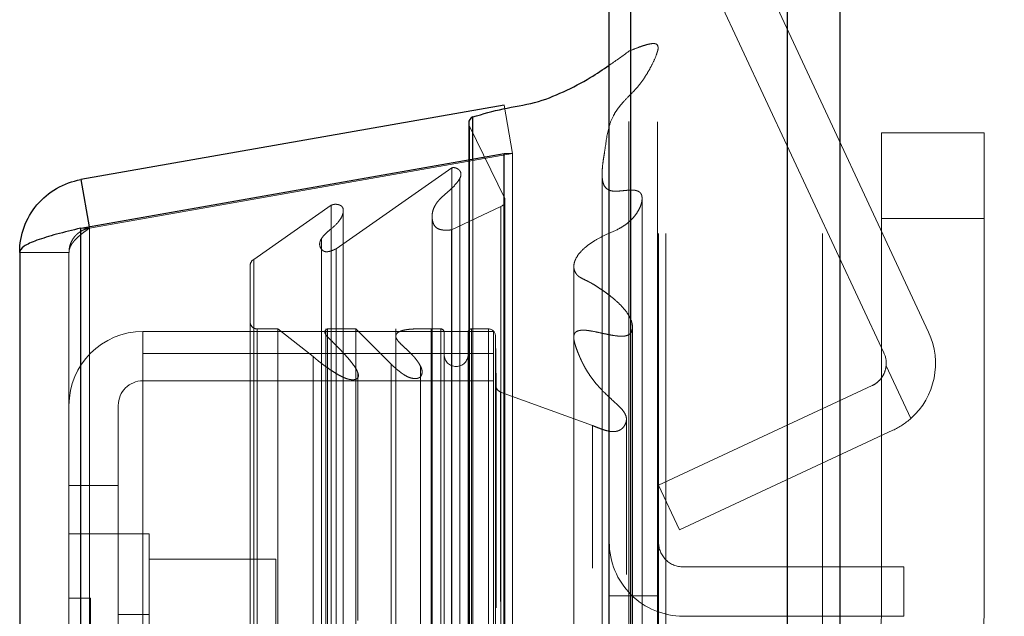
# Model space of a CAD drawing. Header units: inches. Extents: x 0.2 to 10.7, y 0.2 to 7.9.
# Tile 85 of 95: x 6.0338 to 6.1537, y 4.8938 to 4.9665. Entities that reach past the tile are written whole.
import ezdxf

# ---------------------------------------------------------------- set-up
doc = ezdxf.new("R2010")
doc.units = ezdxf.units.IN
doc.header["$MEASUREMENT"] = 0
doc.linetypes.add('HIDDEN', pattern=[0.07500000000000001, 0.05, -0.025])
doc.layers.add('DIMENSIONS', color=140, linetype='Continuous')
doc.styles.add('SLDTEXTSTYLE0', font='TXT', dxfattribs={"width": 0.7})
doc.dimstyles.new('SLDDIMSTYLE3', dxfattribs={"dimtxt": 0.0849609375, "dimasz": 0.13, "dimexe": 0, "dimexo": 0.0625, "dimgap": 0.021240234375, "dimtad": 0, "dimtih": 1, "dimtoh": 1, "dimdec": 4, "dimlfac": 12, "dimzin": 12, "dimdsep": 46, "dimtxsty": 'SLDTEXTSTYLE0', "dimsah": 1, "dimcen": 0.09, "dimadec": 0, "dimazin": 3, "dimtfac": 1, "dimtdec": 0, "dimtofl": 0, "dimtmove": 0, "dimatfit": 3, "dimfxl": 0, "dimfrac": 2, "dimtolj": 1, "dimtzin": 12, "dimarcsym": 0})

# ---------------------------------------------------------------- blocks, each defined once
blk = doc.blocks.new('_D_13')
at = {"layer": 'DIMENSIONS'}
blk.add_line((6.802087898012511, 5.364414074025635), (6.073529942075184, 5.364414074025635), dxfattribs=at)
for radius, start, end in [(0.7318486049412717, 160.6690438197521, 180), (0.7318486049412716, 205.0000000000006, 224.3309561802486)]:
    blk.add_arc((6.930378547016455, 5.364414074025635), radius, start, end, dxfattribs=at)
for points in [[(6.198529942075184, 5.364414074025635), (6.229864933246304, 5.492156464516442), (6.190019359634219, 5.495667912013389)], [(6.267098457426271, 5.055121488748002), (6.314855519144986, 4.932568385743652), (6.349483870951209, 4.952590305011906)]]:
    blk.add_solid(points, dxfattribs=at)
at = {"layer": 'DIMENSIONS', "insert": (6.113115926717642, 5.255180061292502), "char_height": 0.08333333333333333, "attachment_point": 1, "style": 'SLDTEXTSTYLE0'}
blk.add_mtext('25°', dxfattribs=at)

msp = doc.modelspace()

# ---------------------------------------------------------------- linework, layer by layer
at = {"color": 7, "linetype": 'Continuous', "lineweight": 25}
for p, q in [((6.133656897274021, 4.986276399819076), (6.133656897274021, 3.040446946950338)), ((6.127292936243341, 3.040446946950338), (6.127292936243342, 4.985096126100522)), ((6.105580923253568, 3.040446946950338), (6.105580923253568, 4.975863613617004)), ((6.108216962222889, 3.040446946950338), (6.108216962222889, 4.976122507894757)), ((6.092777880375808, 4.956077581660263), (6.041256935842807, 4.946993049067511)), ((6.088977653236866, 4.949489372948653), (6.088977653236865, 4.954626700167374)), ((6.088468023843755, 4.953858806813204), (6.088468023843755, 4.949399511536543)), ((6.041256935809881, 4.941074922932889), (6.092777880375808, 4.95015945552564)), ((6.092777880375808, 3.066551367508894), (6.092777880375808, 4.95015945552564)), ((6.092777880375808, 4.95015945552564), (6.092847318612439, 4.950159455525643)), ((6.041256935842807, 4.946993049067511), (6.042268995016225, 4.941253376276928)), ((6.041256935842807, 3.075635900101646), (6.041256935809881, 4.941074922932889)), ((6.033819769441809, 4.938129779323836), (6.033819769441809, 3.078581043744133))]:
    msp.add_line(p, q, dxfattribs=at)
at = {"color": 7, "linetype": 'HIDDEN', "lineweight": 18}
for p, q in [((6.133656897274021, 4.986276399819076), (6.133656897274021, 3.040446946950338)), ((6.133656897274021, 3.040446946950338), (6.133656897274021, 4.986276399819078)), ((6.133656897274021, 3.040446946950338), (6.133656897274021, 4.986276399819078)), ((6.127292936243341, 3.040446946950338), (6.127292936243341, 4.985096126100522)), ((6.131535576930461, 3.040446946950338), (6.131535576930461, 4.985096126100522)), ((6.131535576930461, 3.040446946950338), (6.131535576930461, 4.985096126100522)), ((6.108216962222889, 3.040446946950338), (6.108216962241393, 4.976122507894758)), ((6.111580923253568, 3.040446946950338), (6.111580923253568, 4.975863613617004)), ((6.112459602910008, 3.040446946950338), (6.112459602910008, 4.976122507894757)), ((6.112459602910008, 3.040446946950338), (6.112459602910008, 4.976122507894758)), ((6.144450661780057, 4.928417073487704), (6.124164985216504, 4.971919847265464)), ((6.139012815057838, 4.92588136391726), (6.118727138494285, 4.96938413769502)), ((6.107962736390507, 3.054080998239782), (6.107962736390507, 4.962629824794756)), ((6.092777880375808, 4.956077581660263), (6.093819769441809, 4.950168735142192)), ((6.088552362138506, 3.063217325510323), (6.088552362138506, 4.953493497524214)), ((6.092853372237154, 4.944675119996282), (6.088552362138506, 4.953493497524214)), ((6.088552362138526, 3.06321732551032), (6.088552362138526, 4.953493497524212)), ((6.138708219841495, 4.952684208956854), (6.151208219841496, 4.952684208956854)), ((6.138708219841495, 4.942267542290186), (6.138708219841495, 4.952684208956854)), ((6.151208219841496, 4.952684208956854), (6.151208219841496, 4.942267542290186)), ((6.093819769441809, 4.950168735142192), (6.042298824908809, 4.941084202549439)), ((6.042298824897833, 4.941074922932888), (6.093819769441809, 4.950159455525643)), ((6.092847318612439, 4.950159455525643), (6.093819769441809, 4.950159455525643)), ((6.093819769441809, 3.066551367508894), (6.093819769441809, 4.950159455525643)), ((6.072324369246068, 4.938558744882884), (6.086414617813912, 4.948424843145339)), ((6.086414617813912, 3.068285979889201), (6.086414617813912, 4.948424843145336)), ((6.088468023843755, 4.949399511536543), (6.088468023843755, 3.067311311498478)), ((6.088977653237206, 3.06722145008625), (6.088977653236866, 4.949489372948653)), ((6.087406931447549, 3.069540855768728), (6.087406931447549, 4.947207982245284)), ((6.104707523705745, 4.947676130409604), (6.104707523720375, 3.069039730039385)), ((6.104707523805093, 4.947674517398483), (6.104707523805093, 3.069048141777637)), ((6.062307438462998, 4.937256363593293), (6.071740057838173, 4.943861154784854)), ((6.071740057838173, 3.072849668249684), (6.071740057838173, 4.943861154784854)), ((6.086383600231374, 4.940877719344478), (6.092401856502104, 4.94371146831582)), ((6.092401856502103, 3.072999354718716), (6.092401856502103, 4.943711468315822)), ((6.092401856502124, 3.072999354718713), (6.092401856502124, 4.943711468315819)), ((6.092853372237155, 3.072035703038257), (6.092853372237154, 4.944675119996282)), ((6.092880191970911, 3.072245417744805), (6.092880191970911, 4.944465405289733)), ((6.073171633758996, 4.942933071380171), (6.073171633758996, 4.94293705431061)), ((6.073171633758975, 3.073773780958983), (6.073171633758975, 4.942932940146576)), ((6.084016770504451, 4.942522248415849), (6.084016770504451, 4.942520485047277)), ((6.084016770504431, 4.942520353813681), (6.084016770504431, 3.074198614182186)), ((6.042268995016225, 4.941253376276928), (6.042298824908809, 4.941084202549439)), ((6.138708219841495, 4.894004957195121), (6.138708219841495, 4.942267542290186)), ((6.138708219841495, 4.942267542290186), (6.151208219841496, 4.942267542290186)), ((6.138708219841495, 4.942267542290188), (6.151208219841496, 4.942267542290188)), ((6.151208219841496, 4.942267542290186), (6.151208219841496, 4.894004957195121)), ((6.041256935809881, 4.941074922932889), (6.042298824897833, 4.941074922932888)), ((6.041256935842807, 4.941074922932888), (6.041256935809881, 3.075635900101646)), ((6.042298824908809, 3.075635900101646), (6.042298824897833, 4.941074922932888)), ((6.042298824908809, 4.941074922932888), (6.042298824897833, 3.075635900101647)), ((6.086383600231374, 3.075833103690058), (6.086383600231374, 4.94087771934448)), ((6.0705596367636, 4.939831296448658), (6.0705596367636, 4.939828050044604)), ((6.070559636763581, 4.939827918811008), (6.070559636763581, 3.076878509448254)), ((6.039819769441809, 4.938129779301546), (6.033819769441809, 4.938129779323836)), ((6.039819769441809, 4.938129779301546), (6.039819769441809, 3.078581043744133)), ((6.072324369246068, 3.078152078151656), (6.072324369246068, 4.938558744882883)), ((6.061874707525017, 3.080185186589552), (6.061874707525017, 4.936525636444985)), ((6.062307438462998, 3.079454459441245), (6.062307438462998, 4.937256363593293)), ((6.101270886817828, 4.936373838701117), (6.101270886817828, 3.080312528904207)), ((6.048819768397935, 4.925813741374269), (6.048819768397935, 4.92849424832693)), ((6.091486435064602, 4.92849424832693), (6.048819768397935, 4.92849424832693)), ((6.062708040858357, 3.087902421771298), (6.062708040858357, 4.92880840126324)), ((6.065240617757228, 4.92880840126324), (6.062708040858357, 4.92880840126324)), ((6.062708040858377, 3.087902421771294), (6.062708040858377, 4.928808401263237)), ((6.069548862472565, 4.925442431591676), (6.065240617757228, 4.92880840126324)), ((6.065240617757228, 3.087902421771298), (6.065240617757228, 4.92880840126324)), ((6.071063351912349, 4.92880840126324), (6.071063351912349, 4.928144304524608)), ((6.071063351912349, 4.928144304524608), (6.071063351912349, 3.088566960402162)), ((6.071275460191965, 3.08790242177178), (6.071275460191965, 4.92880840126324)), ((6.074720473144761, 4.92880840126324), (6.071275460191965, 4.92880840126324)), ((6.074720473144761, 3.087902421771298), (6.074720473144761, 4.92880840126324)), ((6.079045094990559, 4.92451321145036), (6.074720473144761, 4.92880840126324)), ((6.079592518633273, 4.92880840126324), (6.079592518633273, 4.927905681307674)), ((6.083891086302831, 3.087902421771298), (6.083891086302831, 4.92880840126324)), ((6.085064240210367, 4.92880840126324), (6.083891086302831, 4.92880840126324)), ((6.085064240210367, 4.92880840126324), (6.085064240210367, 3.087902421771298)), ((6.085064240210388, 3.087902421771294), (6.085064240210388, 4.928808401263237)), ((6.085480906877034, 3.088319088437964), (6.085480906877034, 4.928391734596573)), ((6.088397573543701, 4.928391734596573), (6.088397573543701, 3.088319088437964)), ((6.088814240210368, 3.087902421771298), (6.088814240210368, 4.92880840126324)), ((6.090887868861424, 4.92880840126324), (6.088814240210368, 4.92880840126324)), ((6.088814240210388, 4.928808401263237), (6.088814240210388, 3.087902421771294)), ((6.090887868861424, 3.087902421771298), (6.090887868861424, 4.92880840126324)), ((6.090887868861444, 3.087902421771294), (6.090887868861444, 4.928808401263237)), ((6.091486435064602, 4.925813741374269), (6.091486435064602, 4.92849424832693)), ((6.091730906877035, 3.088735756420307), (6.091730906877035, 4.927975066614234)), ((6.091801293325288, 4.921895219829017), (6.091730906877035, 4.927975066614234)), ((6.091730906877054, 3.088735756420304), (6.091730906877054, 4.927975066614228)), ((6.079592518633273, 4.927905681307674), (6.079592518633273, 3.088802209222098)), ((6.048819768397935, 4.925813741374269), (6.048819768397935, 4.855813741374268)), ((6.091486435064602, 4.925813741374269), (6.048819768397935, 4.925813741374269)), ((6.091486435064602, 4.925813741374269), (6.091486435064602, 3.090897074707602)), ((6.069548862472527, 3.091268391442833), (6.069548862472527, 4.925442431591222)), ((6.07904509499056, 3.092197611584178), (6.07904509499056, 4.92451321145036)), ((6.07904509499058, 3.092197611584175), (6.07904509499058, 4.924513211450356)), ((6.074989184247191, 4.923411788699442), (6.074989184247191, 4.923413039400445)), ((6.074989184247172, 3.093306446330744), (6.074989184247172, 4.923411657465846)), ((6.082600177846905, 3.092443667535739), (6.082600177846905, 4.924265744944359)), ((6.139279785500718, 4.924322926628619), (6.142278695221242, 4.917891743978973)), ((6.142278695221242, 4.917891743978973), (6.139279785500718, 4.924322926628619)), ((6.091486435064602, 4.92249424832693), (6.048819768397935, 4.92249424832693)), ((6.091801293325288, 3.09481560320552), (6.091801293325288, 4.921895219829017)), ((6.091801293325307, 3.094815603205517), (6.091801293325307, 4.921895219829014)), ((6.092348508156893, 3.095588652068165), (6.092348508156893, 4.921122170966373)), ((6.103540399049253, 4.917031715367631), (6.092348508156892, 4.921122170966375)), ((6.092348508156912, 3.095588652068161), (6.092348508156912, 4.92112217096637)), ((6.111580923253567, 4.909779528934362), (6.137561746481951, 4.921894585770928)), ((6.045819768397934, 4.91949424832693), (6.045819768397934, 4.90974424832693)), ((6.10767420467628, 4.917779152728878), (6.10767420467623, 4.91781085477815)), ((6.10767420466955, 3.098900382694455), (6.107674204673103, 4.917775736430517)), ((6.103540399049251, 3.099679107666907), (6.103540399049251, 4.91703171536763)), ((6.140097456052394, 4.916456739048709), (6.11411663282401, 4.904341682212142)), ((6.045819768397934, 4.90974424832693), (6.039819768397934, 4.90974424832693)), ((6.045819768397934, 4.90974424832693), (6.045819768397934, 4.855813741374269)), ((6.11411663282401, 4.904341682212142), (6.111580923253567, 4.909779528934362)), ((6.045819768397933, 4.903827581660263), (6.039819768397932, 4.903827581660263)), ((6.049569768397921, 4.903827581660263), (6.045819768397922, 4.903827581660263)), ((6.049569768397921, 4.88299424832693), (6.049569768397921, 4.903827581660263)), ((6.049569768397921, 4.900744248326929), (6.064986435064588, 4.900744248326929)), ((6.064986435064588, 4.88299424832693), (6.064986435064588, 4.900744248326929)), ((6.141414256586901, 4.899815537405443), (6.114580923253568, 4.899815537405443)), ((6.141414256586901, 4.899815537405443), (6.141414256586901, 4.893815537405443)), ((6.042423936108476, 4.896015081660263), (6.039819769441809, 4.896015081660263)), ((6.042423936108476, 4.88299424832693), (6.042423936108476, 4.896015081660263)), ((6.111580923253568, 4.896280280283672), (6.105580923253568, 4.896280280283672)), ((6.049569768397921, 4.894035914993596), (6.045819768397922, 4.894035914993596)), ((6.141414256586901, 4.893815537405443), (6.114580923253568, 4.893815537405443))]:
    msp.add_line(p, q, dxfattribs=at)
at = {"color": 7, "linetype": 'HIDDEN', "lineweight": 18, "flags": 128}
for points in [[(6.111469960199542, 3.054020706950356), (6.111470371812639, 4.000801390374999), (6.111469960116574, 4.962685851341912)], [(6.109570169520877, 3.072077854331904), (6.109570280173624, 3.969739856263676), (6.109570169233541, 4.944621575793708)], [(6.109570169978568, 3.072066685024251), (6.109570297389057, 3.993241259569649), (6.109570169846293, 4.94464617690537)], [(6.101270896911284, 4.936397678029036), (6.101271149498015, 3.968680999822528), (6.101270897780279, 3.080313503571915)], [(6.108399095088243, 3.087521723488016), (6.108399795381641, 4.02818652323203), (6.108399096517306, 4.929188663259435)], [(6.108399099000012, 3.087538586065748), (6.108399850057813, 3.993241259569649), (6.108399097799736, 4.929189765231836)], [(6.101283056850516, 4.927487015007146), (6.10128291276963, 4.015906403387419), (6.101283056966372, 3.089225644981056)]]:
    msp.add_lwpolyline(points, dxfattribs=at)
at = {"color": 7, "linetype": 'Continuous', "lineweight": 25}
msp.add_arc((6.089301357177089, 4.953858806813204), 0.0008333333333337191, 112.8577604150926, 180, dxfattribs=at)
at = {"color": 7, "linetype": 'HIDDEN', "lineweight": 18}
for centre, radius, start, end in [((6.089301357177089, 4.953858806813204), 0.0008333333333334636, 180, 205.9999999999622), ((6.092046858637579, 4.944465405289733), 0.0008333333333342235, 295.2138142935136, 14.57562494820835), ((6.062708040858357, 4.936525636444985), 0.000833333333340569, 118.7326247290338, 180), ((6.062708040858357, 4.929641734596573), 0.0008333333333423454, 180, 270.0000000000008), ((6.048819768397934, 4.91949424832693), 0.009000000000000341, 90, 180), ((6.085064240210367, 4.928391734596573), 0.0004166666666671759, 0, 90), ((6.088814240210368, 4.928391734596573), 0.0004166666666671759, 90, 180), ((6.090887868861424, 4.927965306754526), 0.0008430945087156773, 0.6632841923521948, 90), ((6.136293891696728, 4.924613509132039), 0.008999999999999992, 311.6806506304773, 24.99999999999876), ((6.086939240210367, 4.92568340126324), 0.001458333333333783, 180, 0), ((6.136293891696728, 4.924613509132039), 0.002999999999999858, 354.441568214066, 24.99999999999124), ((6.048819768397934, 4.91949424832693), 0.003000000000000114, 90, 180), ((6.092634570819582, 4.921904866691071), 0.0008333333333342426, 180.6632841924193, 249.9234572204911), ((6.114580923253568, 4.902815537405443), 0.009000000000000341, 180, 270.0000000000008), ((6.114580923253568, 4.902815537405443), 0.003000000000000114, 180, 270.0000000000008), ((6.126208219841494, 4.894004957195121), 0.01250000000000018, 292.0193813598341, 0), ((6.126208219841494, 4.894004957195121), 0.02500000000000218, 292.0193813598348, 0)]:
    msp.add_arc(centre, radius, start, end, dxfattribs=at)
for points, knots in [([(6.107962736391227, 4.962629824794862), (6.108267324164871, 4.962756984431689), (6.108825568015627, 4.962990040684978), (6.109610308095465, 4.963270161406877), (6.110256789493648, 4.96347315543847), (6.110734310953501, 4.963559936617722), (6.111070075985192, 4.963565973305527), (6.111292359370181, 4.963523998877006), (6.111446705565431, 4.96338890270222), (6.111517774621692, 4.963194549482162), (6.111530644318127, 4.962956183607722), (6.111478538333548, 4.962690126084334), (6.111386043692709, 4.962413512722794), (6.111192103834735, 4.961849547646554), (6.110826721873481, 4.961046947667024), (6.110271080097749, 4.960045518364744), (6.109684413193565, 4.959113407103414), (6.109031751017, 4.958259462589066), (6.108241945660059, 4.957432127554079), (6.107517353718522, 4.956709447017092), (6.106920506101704, 4.95602754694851), (6.106469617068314, 4.955436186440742), (6.105941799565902, 4.954575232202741), (6.105365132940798, 4.953029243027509), (6.105170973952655, 4.951349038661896), (6.104917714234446, 4.949814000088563), (6.104768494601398, 4.948807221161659), (6.10468230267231, 4.947746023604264), (6.104738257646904, 4.946825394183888), (6.104998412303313, 4.946107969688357), (6.105395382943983, 4.945777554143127), (6.105837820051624, 4.945606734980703), (6.106322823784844, 4.945565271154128), (6.106943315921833, 4.945612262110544), (6.107565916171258, 4.945675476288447), (6.108058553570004, 4.945714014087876), (6.108377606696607, 4.945722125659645), (6.108612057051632, 4.945710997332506), (6.108847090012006, 4.945667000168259), (6.109077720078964, 4.945587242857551), (6.109315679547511, 4.945455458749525), (6.109511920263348, 4.945204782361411), (6.109573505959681, 4.944875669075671), (6.109574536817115, 4.944540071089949), (6.109523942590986, 4.9442176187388), (6.109402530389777, 4.943789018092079), (6.109143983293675, 4.943224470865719), (6.10871492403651, 4.942584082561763), (6.108152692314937, 4.941976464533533), (6.107499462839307, 4.941445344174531), (6.106522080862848, 4.940850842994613), (6.105269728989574, 4.940344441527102), (6.103997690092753, 4.939693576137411), (6.10294900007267, 4.939002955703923), (6.102079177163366, 4.938238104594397), (6.101572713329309, 4.937533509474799), (6.101348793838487, 4.936982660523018), (6.101266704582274, 4.936615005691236), (6.101262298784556, 4.936241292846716), (6.101352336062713, 4.93586514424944), (6.101490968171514, 4.935599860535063), (6.10166213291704, 4.935383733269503), (6.101858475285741, 4.935198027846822), (6.102188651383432, 4.93498810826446), (6.102625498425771, 4.934778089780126), (6.103087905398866, 4.934558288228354), (6.103612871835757, 4.934260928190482), (6.104200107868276, 4.933886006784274), (6.104876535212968, 4.933436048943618), (6.105638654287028, 4.93288264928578), (6.106433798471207, 4.932228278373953), (6.107204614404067, 4.931477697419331), (6.107803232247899, 4.930734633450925), (6.108242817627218, 4.929968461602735), (6.108401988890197, 4.929358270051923), (6.108410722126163, 4.928885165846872), (6.108358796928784, 4.928548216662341), (6.108131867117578, 4.928138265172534), (6.107622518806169, 4.927950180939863), (6.107082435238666, 4.927896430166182), (6.106463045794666, 4.927946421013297), (6.105677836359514, 4.928072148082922), (6.104774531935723, 4.928267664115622), (6.103863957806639, 4.928471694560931), (6.103052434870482, 4.92861245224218), (6.102426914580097, 4.928674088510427), (6.101983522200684, 4.928630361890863), (6.101679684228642, 4.928541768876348), (6.101443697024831, 4.928398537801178), (6.101286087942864, 4.928132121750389), (6.101236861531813, 4.927804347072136), (6.101279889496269, 4.927470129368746), (6.101351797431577, 4.927145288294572), (6.101459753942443, 4.926762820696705), (6.101614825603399, 4.926314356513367), (6.101806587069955, 4.925816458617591), (6.101978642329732, 4.92541068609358), (6.102101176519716, 4.925138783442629), (6.102166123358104, 4.924999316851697), (6.102200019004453, 4.924927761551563), (6.102217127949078, 4.924891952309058), (6.102225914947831, 4.924873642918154), (6.102230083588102, 4.924864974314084), (6.102232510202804, 4.924859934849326), (6.102233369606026, 4.924858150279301), (6.102235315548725, 4.924854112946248), (6.102234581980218, 4.924855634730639), (6.102233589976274, 4.92485769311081), (6.102235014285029, 4.924854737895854), (6.102235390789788, 4.92485395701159), (6.102235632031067, 4.924853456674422), (6.102235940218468, 4.924852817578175), (6.102236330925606, 4.924852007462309), (6.102236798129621, 4.924851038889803), (6.102237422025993, 4.924849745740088), (6.102238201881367, 4.92484812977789), (6.102239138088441, 4.92484619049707), (6.10224038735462, 4.924843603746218), (6.102241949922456, 4.924840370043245), (6.102243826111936, 4.924836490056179), (6.102246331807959, 4.924831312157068), (6.102249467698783, 4.924824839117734), (6.102253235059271, 4.924817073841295), (6.102257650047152, 4.924807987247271), (6.102262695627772, 4.924797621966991), (6.102268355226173, 4.924786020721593), (6.102274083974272, 4.924774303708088), (6.102293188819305, 4.924735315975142), (6.102341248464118, 4.924638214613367), (6.102449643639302, 4.924425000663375), (6.102668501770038, 4.924016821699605), (6.10301360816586, 4.923437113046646), (6.103472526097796, 4.922773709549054), (6.104094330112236, 4.921986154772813), (6.105078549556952, 4.920920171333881), (6.106158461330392, 4.919960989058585), (6.107015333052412, 4.919140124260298), (6.107442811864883, 4.918614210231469), (6.107708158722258, 4.918025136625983), (6.10764411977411, 4.917396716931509), (6.107403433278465, 4.916944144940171), (6.107114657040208, 4.916628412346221), (6.106822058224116, 4.916445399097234), (6.106474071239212, 4.91632948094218), (6.106095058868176, 4.916285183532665), (6.105683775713, 4.916315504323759), (6.105230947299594, 4.91641442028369), (6.104715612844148, 4.916577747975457), (6.10414047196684, 4.916782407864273), (6.103748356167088, 4.91694531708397), (6.103540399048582, 4.917031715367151)], [0, 0, 0, 0, 0.01126777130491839, 0.02065140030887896, 0.02797978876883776, 0.03376005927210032, 0.03628641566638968, 0.03862352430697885, 0.04091172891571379, 0.04357633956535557, 0.04741083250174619, 0.05144594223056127, 0.05577400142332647, 0.06044538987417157, 0.07749990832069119, 0.09368254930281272, 0.1089547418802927, 0.1234211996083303, 0.1374589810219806, 0.1541857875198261, 0.1631814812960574, 0.1733416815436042, 0.1846204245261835, 0.2054555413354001, 0.2454682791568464, 0.2599675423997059, 0.2751970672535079, 0.2911107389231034, 0.3078145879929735, 0.3169294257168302, 0.3232757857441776, 0.3273023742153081, 0.3323881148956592, 0.3386202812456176, 0.3471351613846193, 0.3524201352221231, 0.3544046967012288, 0.3573351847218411, 0.3598770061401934, 0.3620585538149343, 0.3654233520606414, 0.3696475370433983, 0.3745584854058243, 0.3795431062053, 0.384667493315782, 0.3899520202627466, 0.3993216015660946, 0.4110442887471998, 0.4218943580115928, 0.4318958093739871, 0.4428826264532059, 0.4621394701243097, 0.4783951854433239, 0.4926990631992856, 0.5077194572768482, 0.522441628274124, 0.5279659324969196, 0.5334556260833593, 0.5389585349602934, 0.5445610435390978, 0.5503070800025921, 0.5523937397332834, 0.5556576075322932, 0.5602898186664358, 0.5664486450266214, 0.5726686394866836, 0.5782442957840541, 0.5878992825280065, 0.5977868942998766, 0.6078605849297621, 0.622733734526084, 0.6366540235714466, 0.6496602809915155, 0.6610646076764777, 0.674021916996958, 0.6771730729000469, 0.6823512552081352, 0.6894606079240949, 0.6953482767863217, 0.7000226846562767, 0.7066125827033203, 0.7151279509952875, 0.725636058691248, 0.7366722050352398, 0.7455027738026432, 0.7521767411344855, 0.7567669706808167, 0.7594119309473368, 0.7627429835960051, 0.7667833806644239, 0.7716849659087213, 0.7770768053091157, 0.7820203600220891, 0.786516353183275, 0.794595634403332, 0.802726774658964, 0.8099369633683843, 0.8136537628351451, 0.815582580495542, 0.8165591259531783, 0.8170497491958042, 0.8172955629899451, 0.8174185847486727, 0.8174801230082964, 0.8175108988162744, 0.8175443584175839, 0.8175602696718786, 0.8175762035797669, 0.8176055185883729, 0.8176091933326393, 0.8176168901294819, 0.817628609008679, 0.8176399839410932, 0.8176553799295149, 0.8176747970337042, 0.8177015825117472, 0.8177323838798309, 0.8177672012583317, 0.8178248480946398, 0.8178864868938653, 0.8179521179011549, 0.8180716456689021, 0.8181950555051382, 0.8183223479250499, 0.8185049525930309, 0.818689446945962, 0.818875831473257, 0.8190641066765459, 0.8205505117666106, 0.8235164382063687, 0.8292873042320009, 0.8402466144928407, 0.8518375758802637, 0.8625950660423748, 0.8809403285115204, 0.9088719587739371, 0.9180091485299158, 0.927129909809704, 0.9359861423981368, 0.9448673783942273, 0.9543141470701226, 0.9584142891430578, 0.9623905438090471, 0.9664112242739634, 0.9704134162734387, 0.974469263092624, 0.9794956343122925, 0.9854988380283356, 0.9923093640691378, 1, 1, 1, 1]), ([(6.105580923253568, 4.960932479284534), (6.105607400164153, 4.960949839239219), (6.106432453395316, 4.961490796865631), (6.107210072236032, 4.962069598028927), (6.107962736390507, 4.962629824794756)], [0, 0, 0, 0, 0.03209115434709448, 1, 1, 1, 1]), ([(6.086414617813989, 4.948424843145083), (6.086450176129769, 4.948433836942), (6.086523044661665, 4.948452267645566), (6.086643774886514, 4.948457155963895), (6.08677080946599, 4.948444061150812), (6.08690216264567, 4.948410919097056), (6.08703352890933, 4.948358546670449), (6.087159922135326, 4.948287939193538), (6.087275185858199, 4.948200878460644), (6.087380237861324, 4.948091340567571), (6.087488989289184, 4.947923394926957), (6.087585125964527, 4.947548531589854), (6.087358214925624, 4.94703955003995), (6.086911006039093, 4.94643724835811), (6.086308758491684, 4.945822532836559), (6.085574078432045, 4.945194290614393), (6.084980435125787, 4.944661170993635), (6.084596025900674, 4.944188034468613), (6.084348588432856, 4.943802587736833), (6.084135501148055, 4.943334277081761), (6.084003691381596, 4.942779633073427), (6.084009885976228, 4.942194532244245), (6.08413689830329, 4.941647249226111), (6.084371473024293, 4.941265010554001), (6.084670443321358, 4.941028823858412), (6.085034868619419, 4.940894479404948), (6.085453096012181, 4.940831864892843), (6.085913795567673, 4.940822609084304), (6.086225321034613, 4.940859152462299), (6.086383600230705, 4.940877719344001)], [0, 0, 0, 0, 0.008015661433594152, 0.01642624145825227, 0.02548130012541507, 0.03532265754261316, 0.04596837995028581, 0.05731829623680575, 0.06918684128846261, 0.08154973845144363, 0.09716460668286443, 0.1262066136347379, 0.1938647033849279, 0.2508569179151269, 0.3344528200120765, 0.4187956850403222, 0.5010146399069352, 0.5361129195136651, 0.5786151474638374, 0.6281782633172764, 0.6848127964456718, 0.7500089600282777, 0.8064906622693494, 0.8477527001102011, 0.8748195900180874, 0.9022650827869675, 0.9327237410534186, 0.9658184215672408, 1, 1, 1, 1]), ([(6.071740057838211, 4.943861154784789), (6.071780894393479, 4.9438822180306), (6.071862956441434, 4.943924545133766), (6.072007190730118, 4.943964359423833), (6.072160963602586, 4.943986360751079), (6.072321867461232, 4.943989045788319), (6.072484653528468, 4.943972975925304), (6.072644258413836, 4.943938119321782), (6.072794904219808, 4.943884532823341), (6.07293010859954, 4.943812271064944), (6.073067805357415, 4.943700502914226), (6.073186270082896, 4.943502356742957), (6.073216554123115, 4.943238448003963), (6.073189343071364, 4.942959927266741), (6.073058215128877, 4.942481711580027), (6.072615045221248, 4.941740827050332), (6.071818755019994, 4.941082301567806), (6.071162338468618, 4.940525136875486), (6.070741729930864, 4.94009582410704), (6.070420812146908, 4.939627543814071), (6.070281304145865, 4.939126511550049), (6.070413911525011, 4.938675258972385), (6.070672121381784, 4.938358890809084), (6.070934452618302, 4.938220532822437), (6.071196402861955, 4.938194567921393), (6.071463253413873, 4.938231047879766), (6.071731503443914, 4.938308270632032), (6.07202046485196, 4.938422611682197), (6.072209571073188, 4.938507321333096), (6.072324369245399, 4.938558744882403)], [0, 0, 0, 0, 0.01286879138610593, 0.02586014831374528, 0.03915414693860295, 0.05280973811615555, 0.06678895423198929, 0.08099193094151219, 0.09530063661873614, 0.1096358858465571, 0.1240351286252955, 0.1483514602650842, 0.1869717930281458, 0.2169893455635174, 0.2495702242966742, 0.3631535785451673, 0.498613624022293, 0.5635885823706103, 0.6272607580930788, 0.6891535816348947, 0.7481889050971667, 0.8066944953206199, 0.8499554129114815, 0.8739836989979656, 0.8919318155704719, 0.9150774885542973, 0.9430074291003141, 0.9654022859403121, 1, 1, 1, 1]), ([(6.042298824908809, 4.941084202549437), (6.042201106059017, 4.941064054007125), (6.042005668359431, 4.941023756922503), (6.041721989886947, 4.940926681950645), (6.04144885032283, 4.940803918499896), (6.04118943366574, 4.940654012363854), (6.040946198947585, 4.940479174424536), (6.040721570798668, 4.940280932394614), (6.040467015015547, 4.940006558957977), (6.040208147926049, 4.939637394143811), (6.039987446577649, 4.939161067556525), (6.039846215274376, 4.93865337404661), (6.039828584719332, 4.938304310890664), (6.039819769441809, 4.938129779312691)], [0, 0, 0, 0, 0.07144899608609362, 0.1428979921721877, 0.2143469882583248, 0.2857959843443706, 0.3572449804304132, 0.4286939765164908, 0.5001429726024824, 0.6251072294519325, 0.7500714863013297, 0.8750357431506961, 1, 1, 1, 1]), ([(6.039819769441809, 4.938129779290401), (6.0398226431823, 4.938199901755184), (6.039828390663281, 4.938340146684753), (6.039874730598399, 4.938550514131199), (6.039948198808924, 4.938760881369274), (6.040050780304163, 4.938971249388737), (6.040180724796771, 4.939181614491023), (6.0403369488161, 4.939391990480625), (6.040562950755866, 4.939654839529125), (6.040881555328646, 4.939970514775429), (6.041312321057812, 4.940338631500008), (6.04178777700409, 4.940706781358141), (6.042128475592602, 4.94095220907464), (6.042298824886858, 4.941074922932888)], [0, 0, 0, 0, 0.07144899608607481, 0.1428979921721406, 0.2143469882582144, 0.2857959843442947, 0.357244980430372, 0.4286939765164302, 0.5001429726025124, 0.6251072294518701, 0.7500714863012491, 0.875035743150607, 1, 1, 1, 1]), ([(6.071275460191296, 4.928808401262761), (6.071255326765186, 4.928799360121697), (6.071201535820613, 4.928775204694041), (6.071115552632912, 4.928721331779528), (6.071016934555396, 4.928632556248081), (6.070942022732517, 4.928494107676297), (6.070966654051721, 4.928307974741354), (6.071066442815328, 4.928123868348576), (6.071289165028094, 4.927824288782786), (6.071677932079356, 4.927472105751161), (6.072149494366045, 4.926987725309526), (6.07263290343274, 4.926499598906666), (6.073105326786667, 4.926006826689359), (6.073577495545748, 4.925487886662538), (6.074045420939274, 4.924941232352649), (6.07449631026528, 4.924364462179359), (6.074817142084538, 4.923858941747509), (6.074998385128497, 4.923434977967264), (6.075083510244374, 4.923102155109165), (6.074980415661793, 4.922841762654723), (6.074803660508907, 4.922699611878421), (6.074632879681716, 4.922636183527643), (6.074421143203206, 4.922611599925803), (6.074179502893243, 4.922618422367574), (6.073919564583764, 4.92265829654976), (6.073589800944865, 4.922750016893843), (6.07317869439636, 4.922921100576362), (6.0726691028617, 4.923178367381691), (6.072098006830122, 4.923517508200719), (6.071540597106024, 4.923888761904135), (6.071028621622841, 4.924257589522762), (6.070588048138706, 4.924580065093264), (6.070194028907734, 4.924881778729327), (6.069848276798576, 4.925164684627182), (6.069645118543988, 4.925353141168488), (6.069548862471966, 4.925442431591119)], [0, 0, 0, 0, 0.00439356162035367, 0.01173838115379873, 0.02163481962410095, 0.03350566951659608, 0.04779306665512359, 0.06568677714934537, 0.08271741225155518, 0.1309393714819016, 0.18168736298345, 0.2321676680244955, 0.2822821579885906, 0.3319640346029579, 0.3859283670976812, 0.4419291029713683, 0.499465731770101, 0.5270850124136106, 0.5544187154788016, 0.5825390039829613, 0.5921652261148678, 0.6028740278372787, 0.6156206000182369, 0.6301815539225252, 0.6459191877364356, 0.6630307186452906, 0.6933290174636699, 0.7305967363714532, 0.7749517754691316, 0.8266059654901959, 0.8674982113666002, 0.9053336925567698, 0.9400534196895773, 0.9715974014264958, 1, 1, 1, 1]), ([(6.083891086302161, 4.928808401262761), (6.083589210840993, 4.928816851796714), (6.083025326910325, 4.928832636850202), (6.08223834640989, 4.928823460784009), (6.081569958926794, 4.928792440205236), (6.08098804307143, 4.928734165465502), (6.080479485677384, 4.928640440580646), (6.08004181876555, 4.928501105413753), (6.079763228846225, 4.928307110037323), (6.079602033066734, 4.928077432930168), (6.079575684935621, 4.927822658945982), (6.07971751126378, 4.92755653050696), (6.079977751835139, 4.927190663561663), (6.080439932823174, 4.926743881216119), (6.081038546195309, 4.926209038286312), (6.081542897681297, 4.9257044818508), (6.081958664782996, 4.925242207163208), (6.082293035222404, 4.924810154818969), (6.082597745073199, 4.9243075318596), (6.082800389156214, 4.923847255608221), (6.082808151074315, 4.923439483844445), (6.082738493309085, 4.923187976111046), (6.082612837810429, 4.922987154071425), (6.082429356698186, 4.922836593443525), (6.082123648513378, 4.922749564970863), (6.081691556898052, 4.922764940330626), (6.081175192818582, 4.922894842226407), (6.080706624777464, 4.923141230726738), (6.08028760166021, 4.923437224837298), (6.07987458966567, 4.923750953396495), (6.079455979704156, 4.924113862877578), (6.079185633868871, 4.924376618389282), (6.07904509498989, 4.924513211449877)], [0, 0, 0, 0, 0.05196159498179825, 0.09706091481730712, 0.1353186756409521, 0.1671159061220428, 0.1979920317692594, 0.2256176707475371, 0.249284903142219, 0.2626017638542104, 0.2884785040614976, 0.3076344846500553, 0.3310504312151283, 0.3875518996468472, 0.4441017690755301, 0.4992353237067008, 0.5342989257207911, 0.5743692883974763, 0.6192489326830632, 0.6687661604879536, 0.691963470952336, 0.7161595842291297, 0.7318433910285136, 0.7464290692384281, 0.7616257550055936, 0.7869110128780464, 0.8189731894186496, 0.8545526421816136, 0.8862573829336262, 0.9210874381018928, 0.958977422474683, 1, 1, 1, 1]), ([(6.137561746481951, 4.921894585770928), (6.137798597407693, 4.922005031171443), (6.138016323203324, 4.92214360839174), (6.138414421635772, 4.922475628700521), (6.138593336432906, 4.9226694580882), (6.138891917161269, 4.923091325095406), (6.139015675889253, 4.923325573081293), (6.139195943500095, 4.923810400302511), (6.139254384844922, 4.924061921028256), (6.139279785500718, 4.924322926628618)], [0, 0, 0, 0, 0.25, 0.25, 0.5, 0.5, 0.75, 0.75, 1, 1, 1, 1])]:
    msp.add_open_spline(points, degree=3, knots=knots, dxfattribs=at)
at = {"color": 7, "linetype": 'Continuous', "lineweight": 25}
for points, knots in [([(6.088977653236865, 4.954626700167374), (6.090197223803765, 4.95498789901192), (6.092640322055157, 4.955711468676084), (6.096565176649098, 4.956236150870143), (6.100071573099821, 4.95767593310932), (6.103093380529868, 4.959231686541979), (6.104825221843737, 4.96041578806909), (6.105580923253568, 4.960932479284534)], [0, 0, 0, 0, 0.2067852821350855, 0.4142415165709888, 0.6219266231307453, 0.8350249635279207, 1, 1, 1, 1]), ([(6.033819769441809, 4.93812977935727), (6.033819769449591, 4.939176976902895), (6.034004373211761, 4.940223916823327), (6.034720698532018, 4.942192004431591), (6.035252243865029, 4.943112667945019), (6.036598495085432, 4.944717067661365), (6.037412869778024, 4.945400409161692), (6.039226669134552, 4.946447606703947), (6.040225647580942, 4.946811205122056), (6.041256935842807, 4.94699304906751)], [0, 0, 0, 0, 0.25, 0.25, 0.5, 0.5, 0.75, 0.75, 1, 1, 1, 1]), ([(6.041256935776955, 4.941074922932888), (6.04022564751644, 4.940829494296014), (6.039226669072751, 4.94058406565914), (6.037412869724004, 4.940093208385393), (6.036598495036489, 4.939847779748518), (6.035252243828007, 4.93935692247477), (6.034720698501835, 4.939111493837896), (6.034004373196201, 4.938620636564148), (6.033819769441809, 4.938375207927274), (6.033819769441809, 4.938129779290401)], [0, 0, 0, 0, 0.25, 0.25, 0.5, 0.5, 0.75, 0.75, 1, 1, 1, 1])]:
    msp.add_open_spline(points, degree=3, knots=knots, dxfattribs=at)
at = {"color": 7, "linetype": 'HIDDEN', "lineweight": 18}
msp.add_open_spline([(6.142278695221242, 4.917891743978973), (6.141620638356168, 4.917305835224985), (6.14089326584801, 4.916827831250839), (6.140097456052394, 4.916456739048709)], degree=3, dxfattribs=at)

# ---------------------------------------------------------------- dimensions: what is measured, and where the dimension line sits
at = {"layer": 'DIMENSIONS'}
dim = msp.add_angular_dim_2l(base=(6.208918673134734, 5.487288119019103), line1=((6.852087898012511, 5.364414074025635), (6.930378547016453, 5.364414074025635)), line2=((6.126893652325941, 4.989742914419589), (6.930378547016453, 5.364414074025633)), dimstyle='SLDDIMSTYLE3', dxfattribs=at)
dim.commit()
dim.dimension.update_dxf_attribs({"geometry": '_D_13', "text_midpoint": (6.213887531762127, 5.2152731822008), "dimtype": 162})

doc.saveas('drawing.dxf')
